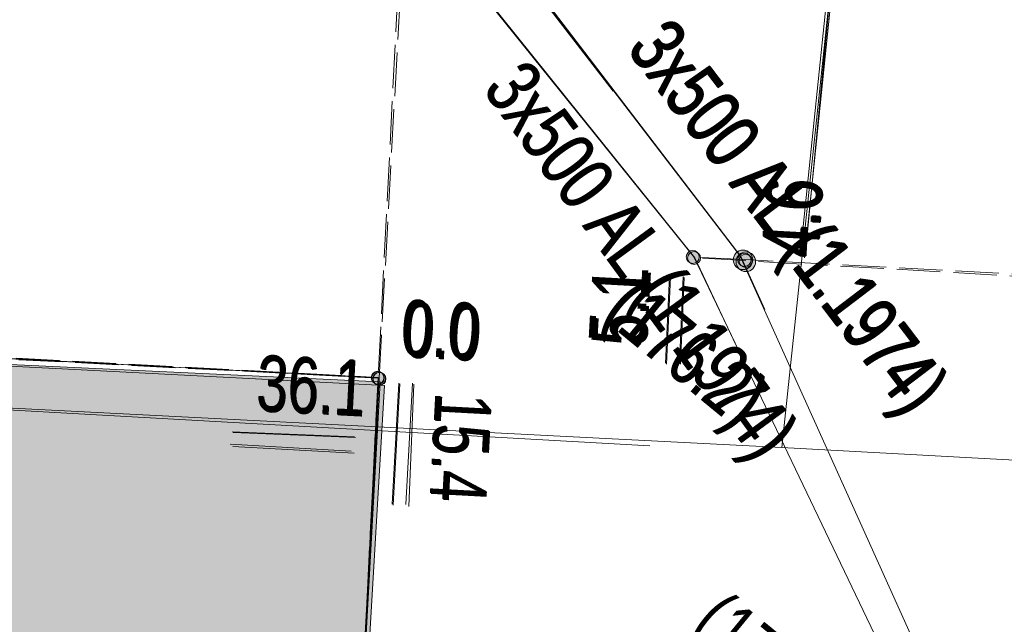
# Model space of a CAD drawing. Header units: metres. Extents: x -740 to 758, y -633 to 854.
# Tile 236 of 256: x -377.02 to -367.59, y 268.32 to 274.11. Entities that reach past the tile are written whole.
import ezdxf

# ---------------------------------------------------------------- set-up
doc = ezdxf.new("R2010")
doc.units = ezdxf.units.M
doc.header["$MEASUREMENT"] = 0
doc.linetypes.add('416_125', pattern=[0.5408, 0.416, -0.1248])
for name, color, linetype in [('Grundkarte.LOVION', 7, 'Continuous'), ('Strom.LOVION', 7, 'Continuous'), ('StromBemass.LOVION', 7, 'Continuous')]:
    doc.layers.add(name, color=color, linetype=linetype)
doc.styles.add('ERSTELLTER_STIL_1', font='arial.ttf')

msp = doc.modelspace()

# ---------------------------------------------------------------- hatches: boundary and pattern name
at = {"layer": 'Grundkarte.LOVION', "linetype": 'Continuous', "lineweight": 18}
for points in [[(-388.9725, 271.4018), (-389.2713, 265.9934), (-387.0762, 265.9125), (-387.0855, 265.7047), (-375.9817, 265.1943), (-375.961, 265.285), (-374.922, 265.2388), (-373.7598, 266.6529), (-373.5257, 270.6067)], [(-380.5156, 270.9668), (-384.9531, 265.5676), (-375.9915, 265.2024), (-376.003, 265.3195), (-373.8665, 265.2329), (-373.5677, 270.6412)]]:
    msp.add_hatch(color=254, dxfattribs=at).paths.add_polyline_path(points)
at = {"layer": 'StromBemass.LOVION', "linetype": 'Continuous', "lineweight": 13}
for points in [[(-370.5273, 271.7965), (-370.5228, 271.8028), (-370.519, 271.8096), (-370.5162, 271.8169), (-370.5143, 271.8244), (-370.5133, 271.8322), (-370.5133, 271.84), (-370.5143, 271.8477), (-370.5163, 271.8552), (-370.5192, 271.8625), (-370.523, 271.8693), (-370.5276, 271.8756), (-370.5329, 271.8812), (-370.5389, 271.8862), (-370.5455, 271.8903), (-370.5526, 271.8936), (-370.56, 271.896), (-370.5677, 271.8974), (-370.5754, 271.8979), (-370.5832, 271.8974), (-370.5909, 271.8959), (-370.5983, 271.8935), (-370.6053, 271.8901), (-370.6119, 271.8859), (-370.6178, 271.8809), (-370.6232, 271.8752), (-370.6277, 271.8689), (-370.6315, 271.8621), (-370.6343, 271.8548), (-370.6362, 271.8473), (-370.6372, 271.8396), (-370.6371, 271.8318), (-370.6361, 271.824), (-370.6342, 271.8165), (-370.6313, 271.8093), (-370.6275, 271.8025), (-370.6229, 271.7962), (-370.6176, 271.7905), (-370.6115, 271.7856), (-370.6049, 271.7814), (-370.5979, 271.7781), (-370.5905, 271.7757), (-370.5828, 271.7743), (-370.575, 271.7738), (-370.5673, 271.7743), (-370.5596, 271.7758), (-370.5522, 271.7783), (-370.5452, 271.7816), (-370.5386, 271.7858), (-370.5326, 271.7908)], [(-370.515, 271.7864), (-370.5105, 271.7927), (-370.5068, 271.7995), (-370.5039, 271.8067), (-370.502, 271.8142), (-370.5011, 271.8219), (-370.5011, 271.8297), (-370.5021, 271.8374), (-370.5041, 271.8449), (-370.5069, 271.8521), (-370.5107, 271.8589), (-370.5153, 271.8652), (-370.5206, 271.8708), (-370.5266, 271.8757), (-370.5332, 271.8799), (-370.5402, 271.8832), (-370.5476, 271.8855), (-370.5552, 271.887), (-370.563, 271.8874), (-370.5707, 271.8869), (-370.5783, 271.8854), (-370.5857, 271.883), (-370.5927, 271.8797), (-370.5993, 271.8755), (-370.6052, 271.8705), (-370.6105, 271.8649), (-370.6151, 271.8586), (-370.6188, 271.8518), (-370.6216, 271.8445), (-370.6235, 271.837), (-370.6245, 271.8293), (-370.6245, 271.8215), (-370.6235, 271.8138), (-370.6215, 271.8063), (-370.6186, 271.7991), (-370.6149, 271.7923), (-370.6103, 271.7861), (-370.6049, 271.7804), (-370.599, 271.7755), (-370.5924, 271.7714), (-370.5853, 271.7681), (-370.578, 271.7657), (-370.5703, 271.7643), (-370.5626, 271.7638), (-370.5548, 271.7643), (-370.5472, 271.7658), (-370.5398, 271.7682), (-370.5328, 271.7716), (-370.5263, 271.7757), (-370.5203, 271.7807)], [(-370.0231, 271.7496), (-370.0162, 271.7591), (-370.0106, 271.7694), (-370.0064, 271.7802), (-370.0035, 271.7916), (-370.0021, 271.8032), (-370.0021, 271.8149), (-370.0036, 271.8265), (-370.0065, 271.8378), (-370.0109, 271.8487), (-370.0166, 271.8589), (-370.0235, 271.8684), (-370.0315, 271.8769), (-370.0405, 271.8843), (-370.0504, 271.8905), (-370.061, 271.8955), (-370.0722, 271.899), (-370.0837, 271.9012), (-370.0953, 271.9019), (-370.107, 271.9011), (-370.1185, 271.8989), (-370.1296, 271.8952), (-370.1402, 271.8902), (-370.15, 271.8839), (-370.159, 271.8764), (-370.167, 271.8679), (-370.1739, 271.8584), (-370.1795, 271.8481), (-370.1837, 271.8372), (-370.1866, 271.8259), (-370.188, 271.8143), (-370.188, 271.8026), (-370.1865, 271.791), (-370.1835, 271.7797), (-370.1792, 271.7688), (-370.1735, 271.7586), (-370.1666, 271.7491), (-370.1586, 271.7406), (-370.1496, 271.7332), (-370.1397, 271.727), (-370.1291, 271.722), (-370.1179, 271.7184), (-370.1064, 271.7163), (-370.0947, 271.7156), (-370.0831, 271.7164), (-370.0716, 271.7186), (-370.0605, 271.7222), (-370.0499, 271.7273), (-370.0401, 271.7336), (-370.0311, 271.741)], [(-369.995, 271.7303), (-369.9881, 271.7399), (-369.9824, 271.7502), (-369.9781, 271.7612), (-369.9752, 271.7727), (-369.9738, 271.7844), (-369.9738, 271.7961), (-369.9753, 271.8078), (-369.9783, 271.8193), (-369.9827, 271.8302), (-369.9884, 271.8405), (-369.9953, 271.85), (-370.0034, 271.8586), (-370.0126, 271.8661), (-370.0225, 271.8724), (-370.0332, 271.8774), (-370.0444, 271.881), (-370.056, 271.8831), (-370.0678, 271.8839), (-370.0796, 271.8831), (-370.0912, 271.8808), (-370.1024, 271.8771), (-370.113, 271.8721), (-370.1229, 271.8657), (-370.132, 271.8582), (-370.1401, 271.8496), (-370.147, 271.84), (-370.1526, 271.8297), (-370.1569, 271.8187), (-370.1598, 271.8073), (-370.1612, 271.7955), (-370.1612, 271.7838), (-370.1597, 271.7721), (-370.1567, 271.7606), (-370.1523, 271.7497), (-370.1466, 271.7394), (-370.1397, 271.7299), (-370.1316, 271.7213), (-370.1225, 271.7138), (-370.1125, 271.7075), (-370.1018, 271.7025), (-370.0906, 271.6989), (-370.079, 271.6968), (-370.0672, 271.6961), (-370.0554, 271.6968), (-370.0439, 271.6991), (-370.0327, 271.7028), (-370.022, 271.7078), (-370.0121, 271.7142), (-370.003, 271.7217)], [(-370.032, 271.7685), (-370.0273, 271.775), (-370.0235, 271.782), (-370.0205, 271.7895), (-370.0186, 271.7973), (-370.0176, 271.8053), (-370.0176, 271.8133), (-370.0186, 271.8213), (-370.0207, 271.829), (-370.0236, 271.8365), (-370.0275, 271.8435), (-370.0323, 271.85), (-370.0378, 271.8558), (-370.044, 271.8609), (-370.0508, 271.8652), (-370.0581, 271.8686), (-370.0657, 271.8711), (-370.0736, 271.8725), (-370.0816, 271.873), (-370.0896, 271.8725), (-370.0975, 271.871), (-370.1051, 271.8684), (-370.1124, 271.865), (-370.1191, 271.8607), (-370.1253, 271.8555), (-370.1308, 271.8497), (-370.1355, 271.8432), (-370.1393, 271.8361), (-370.1423, 271.8286), (-370.1442, 271.8209), (-370.1452, 271.8129), (-370.1452, 271.8049), (-370.1442, 271.7969), (-370.1421, 271.7891), (-370.1392, 271.7817), (-370.1353, 271.7746), (-370.1305, 271.7682), (-370.125, 271.7623), (-370.1188, 271.7572), (-370.112, 271.7529), (-370.1047, 271.7495), (-370.0971, 271.7471), (-370.0892, 271.7456), (-370.0812, 271.7451), (-370.0732, 271.7457), (-370.0653, 271.7472), (-370.0577, 271.7497), (-370.0504, 271.7531), (-370.0436, 271.7575), (-370.0375, 271.7626)], [(-370.0219, 271.7588), (-370.0173, 271.7652), (-370.0135, 271.7721), (-370.0106, 271.7794), (-370.0087, 271.787), (-370.0077, 271.7949), (-370.0078, 271.8027), (-370.0088, 271.8105), (-370.0108, 271.8181), (-370.0137, 271.8254), (-370.0175, 271.8323), (-370.0221, 271.8387), (-370.0275, 271.8444), (-370.0336, 271.8494), (-370.0403, 271.8536), (-370.0474, 271.8569), (-370.0549, 271.8593), (-370.0626, 271.8608), (-370.0705, 271.8612), (-370.0783, 271.8607), (-370.086, 271.8592), (-370.0935, 271.8568), (-370.1006, 271.8534), (-370.1073, 271.8491), (-370.1133, 271.8441), (-370.1187, 271.8384), (-370.1233, 271.832), (-370.127, 271.8251), (-370.1299, 271.8178), (-370.1318, 271.8101), (-370.1328, 271.8023), (-370.1328, 271.7945), (-370.1318, 271.7867), (-370.1298, 271.779), (-370.1269, 271.7717), (-370.1231, 271.7648), (-370.1184, 271.7585), (-370.113, 271.7528), (-370.1069, 271.7478), (-370.1003, 271.7436), (-370.0931, 271.7403), (-370.0857, 271.7379), (-370.0779, 271.7364), (-370.0701, 271.7359), (-370.0622, 271.7365), (-370.0545, 271.738), (-370.047, 271.7404), (-370.0399, 271.7438), (-370.0333, 271.748), (-370.0272, 271.7531)], [(-373.5441, 270.642), (-373.5396, 270.6482), (-373.5359, 270.655), (-373.5331, 270.6621), (-373.5312, 270.6695), (-373.5303, 270.6772), (-373.5303, 270.6848), (-373.5313, 270.6924), (-373.5332, 270.6999), (-373.5361, 270.707), (-373.5398, 270.7137), (-373.5443, 270.7199), (-373.5496, 270.7255), (-373.5555, 270.7304), (-373.562, 270.7344), (-373.569, 270.7377), (-373.5763, 270.74), (-373.5838, 270.7414), (-373.5915, 270.7419), (-373.5991, 270.7414), (-373.6067, 270.7399), (-373.614, 270.7375), (-373.6209, 270.7343), (-373.6274, 270.7301), (-373.6333, 270.7252), (-373.6385, 270.7196), (-373.643, 270.7134), (-373.6467, 270.7066), (-373.6495, 270.6995), (-373.6513, 270.6921), (-373.6523, 270.6844), (-373.6523, 270.6768), (-373.6513, 270.6692), (-373.6493, 270.6617), (-373.6465, 270.6546), (-373.6428, 270.6479), (-373.6382, 270.6417), (-373.633, 270.6361), (-373.627, 270.6313), (-373.6206, 270.6272), (-373.6136, 270.6239), (-373.6063, 270.6216), (-373.5988, 270.6202), (-373.5911, 270.6197), (-373.5834, 270.6202), (-373.5759, 270.6217), (-373.5686, 270.6241), (-373.5617, 270.6274), (-373.5552, 270.6315), (-373.5493, 270.6364)], [(-373.5441, 270.642), (-373.5396, 270.6482), (-373.5359, 270.655), (-373.5331, 270.6621), (-373.5312, 270.6695), (-373.5303, 270.6772), (-373.5303, 270.6848), (-373.5313, 270.6924), (-373.5332, 270.6999), (-373.5361, 270.707), (-373.5398, 270.7137), (-373.5443, 270.7199), (-373.5496, 270.7255), (-373.5555, 270.7304), (-373.562, 270.7344), (-373.569, 270.7377), (-373.5763, 270.74), (-373.5838, 270.7414), (-373.5915, 270.7419), (-373.5991, 270.7414), (-373.6067, 270.7399), (-373.614, 270.7375), (-373.6209, 270.7343), (-373.6274, 270.7301), (-373.6333, 270.7252), (-373.6385, 270.7196), (-373.643, 270.7134), (-373.6467, 270.7066), (-373.6495, 270.6995), (-373.6513, 270.6921), (-373.6523, 270.6844), (-373.6523, 270.6768), (-373.6513, 270.6692), (-373.6493, 270.6617), (-373.6465, 270.6546), (-373.6428, 270.6479), (-373.6382, 270.6417), (-373.633, 270.6361), (-373.627, 270.6313), (-373.6206, 270.6272), (-373.6136, 270.6239), (-373.6063, 270.6216), (-373.5988, 270.6202), (-373.5911, 270.6197), (-373.5834, 270.6202), (-373.5759, 270.6217), (-373.5686, 270.6241), (-373.5617, 270.6274), (-373.5552, 270.6315), (-373.5493, 270.6364)], [(-373.5441, 270.642), (-373.5396, 270.6482), (-373.5359, 270.655), (-373.5331, 270.6621), (-373.5312, 270.6695), (-373.5303, 270.6772), (-373.5303, 270.6848), (-373.5313, 270.6924), (-373.5332, 270.6999), (-373.5361, 270.707), (-373.5398, 270.7137), (-373.5443, 270.7199), (-373.5496, 270.7255), (-373.5555, 270.7304), (-373.562, 270.7344), (-373.569, 270.7377), (-373.5763, 270.74), (-373.5838, 270.7414), (-373.5915, 270.7419), (-373.5991, 270.7414), (-373.6067, 270.7399), (-373.614, 270.7375), (-373.6209, 270.7343), (-373.6274, 270.7301), (-373.6333, 270.7252), (-373.6385, 270.7196), (-373.643, 270.7134), (-373.6467, 270.7066), (-373.6495, 270.6995), (-373.6513, 270.6921), (-373.6523, 270.6844), (-373.6523, 270.6768), (-373.6513, 270.6692), (-373.6493, 270.6617), (-373.6465, 270.6546), (-373.6428, 270.6479), (-373.6382, 270.6417), (-373.633, 270.6361), (-373.627, 270.6313), (-373.6206, 270.6272), (-373.6136, 270.6239), (-373.6063, 270.6216), (-373.5988, 270.6202), (-373.5911, 270.6197), (-373.5834, 270.6202), (-373.5759, 270.6217), (-373.5686, 270.6241), (-373.5617, 270.6274), (-373.5552, 270.6315), (-373.5493, 270.6364)], [(-373.5441, 270.642), (-373.5396, 270.6482), (-373.5359, 270.655), (-373.5331, 270.6621), (-373.5312, 270.6695), (-373.5303, 270.6772), (-373.5303, 270.6848), (-373.5313, 270.6924), (-373.5332, 270.6999), (-373.5361, 270.707), (-373.5398, 270.7137), (-373.5443, 270.7199), (-373.5496, 270.7255), (-373.5555, 270.7304), (-373.562, 270.7344), (-373.569, 270.7377), (-373.5763, 270.74), (-373.5838, 270.7414), (-373.5915, 270.7419), (-373.5991, 270.7414), (-373.6067, 270.7399), (-373.614, 270.7375), (-373.6209, 270.7343), (-373.6274, 270.7301), (-373.6333, 270.7252), (-373.6385, 270.7196), (-373.643, 270.7134), (-373.6467, 270.7066), (-373.6495, 270.6995), (-373.6513, 270.6921), (-373.6523, 270.6844), (-373.6523, 270.6768), (-373.6513, 270.6692), (-373.6493, 270.6617), (-373.6465, 270.6546), (-373.6428, 270.6479), (-373.6382, 270.6417), (-373.633, 270.6361), (-373.627, 270.6313), (-373.6206, 270.6272), (-373.6136, 270.6239), (-373.6063, 270.6216), (-373.5988, 270.6202), (-373.5911, 270.6197), (-373.5834, 270.6202), (-373.5759, 270.6217), (-373.5686, 270.6241), (-373.5617, 270.6274), (-373.5552, 270.6315), (-373.5493, 270.6364)], [(-373.5411, 270.6385), (-373.5366, 270.6447), (-373.533, 270.6515), (-373.5301, 270.6586), (-373.5283, 270.6661), (-373.5273, 270.6737), (-373.5273, 270.6814), (-373.5283, 270.6891), (-373.5303, 270.6965), (-373.5331, 270.7037), (-373.5369, 270.7104), (-373.5414, 270.7166), (-373.5467, 270.7222), (-373.5526, 270.7271), (-373.5591, 270.7312), (-373.5661, 270.7344), (-373.5734, 270.7368), (-373.581, 270.7382), (-373.5887, 270.7387), (-373.5964, 270.7382), (-373.6039, 270.7367), (-373.6112, 270.7343), (-373.6182, 270.731), (-373.6247, 270.7268), (-373.6306, 270.7219), (-373.6358, 270.7163), (-373.6403, 270.7101), (-373.644, 270.7033), (-373.6468, 270.6961), (-373.6487, 270.6887), (-373.6497, 270.681), (-373.6497, 270.6733), (-373.6487, 270.6657), (-373.6467, 270.6583), (-373.6439, 270.6511), (-373.6401, 270.6444), (-373.6356, 270.6382), (-373.6303, 270.6326), (-373.6244, 270.6277), (-373.6178, 270.6236), (-373.6109, 270.6203), (-373.6035, 270.618), (-373.596, 270.6165), (-373.5883, 270.6161), (-373.5806, 270.6166), (-373.5731, 270.6181), (-373.5657, 270.6205), (-373.5588, 270.6238), (-373.5523, 270.6279), (-373.5464, 270.6328)], [(-373.5285, 270.6327), (-373.524, 270.6389), (-373.5203, 270.6457), (-373.5175, 270.6528), (-373.5156, 270.6603), (-373.5147, 270.6679), (-373.5147, 270.6756), (-373.5157, 270.6832), (-373.5176, 270.6906), (-373.5205, 270.6978), (-373.5242, 270.7045), (-373.5288, 270.7107), (-373.534, 270.7163), (-373.54, 270.7212), (-373.5465, 270.7253), (-373.5534, 270.7285), (-373.5607, 270.7309), (-373.5683, 270.7323), (-373.576, 270.7327), (-373.5836, 270.7322), (-373.5912, 270.7308), (-373.5985, 270.7284), (-373.6054, 270.7251), (-373.6119, 270.7209), (-373.6178, 270.716), (-373.623, 270.7104), (-373.6275, 270.7042), (-373.6312, 270.6974), (-373.634, 270.6903), (-373.6359, 270.6828), (-373.6368, 270.6752), (-373.6368, 270.6675), (-373.6358, 270.6599), (-373.6339, 270.6525), (-373.631, 270.6453), (-373.6273, 270.6386), (-373.6228, 270.6324), (-373.6175, 270.6268), (-373.6116, 270.6219), (-373.6051, 270.6178), (-373.5981, 270.6146), (-373.5908, 270.6122), (-373.5832, 270.6108), (-373.5756, 270.6104), (-373.5679, 270.6109), (-373.5604, 270.6123), (-373.5531, 270.6147), (-373.5461, 270.618), (-373.5397, 270.6222), (-373.5337, 270.6271)], [(-373.5285, 270.6327), (-373.524, 270.6389), (-373.5203, 270.6457), (-373.5175, 270.6528), (-373.5156, 270.6603), (-373.5147, 270.6679), (-373.5147, 270.6756), (-373.5157, 270.6832), (-373.5176, 270.6906), (-373.5205, 270.6978), (-373.5242, 270.7045), (-373.5288, 270.7107), (-373.534, 270.7163), (-373.54, 270.7212), (-373.5465, 270.7253), (-373.5534, 270.7285), (-373.5607, 270.7309), (-373.5683, 270.7323), (-373.576, 270.7327), (-373.5836, 270.7322), (-373.5912, 270.7308), (-373.5985, 270.7284), (-373.6054, 270.7251), (-373.6119, 270.7209), (-373.6178, 270.716), (-373.623, 270.7104), (-373.6275, 270.7042), (-373.6312, 270.6974), (-373.634, 270.6903), (-373.6359, 270.6828), (-373.6368, 270.6752), (-373.6368, 270.6675), (-373.6358, 270.6599), (-373.6339, 270.6525), (-373.631, 270.6453), (-373.6273, 270.6386), (-373.6228, 270.6324), (-373.6175, 270.6268), (-373.6116, 270.6219), (-373.6051, 270.6178), (-373.5981, 270.6146), (-373.5908, 270.6122), (-373.5832, 270.6108), (-373.5756, 270.6104), (-373.5679, 270.6109), (-373.5604, 270.6123), (-373.5531, 270.6147), (-373.5461, 270.618), (-373.5397, 270.6222), (-373.5337, 270.6271)], [(-373.5285, 270.6327), (-373.524, 270.6389), (-373.5203, 270.6457), (-373.5175, 270.6528), (-373.5156, 270.6603), (-373.5147, 270.6679), (-373.5147, 270.6756), (-373.5157, 270.6832), (-373.5176, 270.6906), (-373.5205, 270.6978), (-373.5242, 270.7045), (-373.5288, 270.7107), (-373.534, 270.7163), (-373.54, 270.7212), (-373.5465, 270.7253), (-373.5534, 270.7285), (-373.5607, 270.7309), (-373.5683, 270.7323), (-373.576, 270.7327), (-373.5836, 270.7322), (-373.5912, 270.7308), (-373.5985, 270.7284), (-373.6054, 270.7251), (-373.6119, 270.7209), (-373.6178, 270.716), (-373.623, 270.7104), (-373.6275, 270.7042), (-373.6312, 270.6974), (-373.634, 270.6903), (-373.6359, 270.6828), (-373.6368, 270.6752), (-373.6368, 270.6675), (-373.6358, 270.6599), (-373.6339, 270.6525), (-373.631, 270.6453), (-373.6273, 270.6386), (-373.6228, 270.6324), (-373.6175, 270.6268), (-373.6116, 270.6219), (-373.6051, 270.6178), (-373.5981, 270.6146), (-373.5908, 270.6122), (-373.5832, 270.6108), (-373.5756, 270.6104), (-373.5679, 270.6109), (-373.5604, 270.6123), (-373.5531, 270.6147), (-373.5461, 270.618), (-373.5397, 270.6222), (-373.5337, 270.6271)], [(-373.5285, 270.6327), (-373.524, 270.6389), (-373.5203, 270.6457), (-373.5175, 270.6528), (-373.5156, 270.6603), (-373.5147, 270.6679), (-373.5147, 270.6756), (-373.5157, 270.6832), (-373.5176, 270.6906), (-373.5205, 270.6978), (-373.5242, 270.7045), (-373.5288, 270.7107), (-373.534, 270.7163), (-373.54, 270.7212), (-373.5465, 270.7253), (-373.5534, 270.7285), (-373.5607, 270.7309), (-373.5683, 270.7323), (-373.576, 270.7327), (-373.5836, 270.7322), (-373.5912, 270.7308), (-373.5985, 270.7284), (-373.6054, 270.7251), (-373.6119, 270.7209), (-373.6178, 270.716), (-373.623, 270.7104), (-373.6275, 270.7042), (-373.6312, 270.6974), (-373.634, 270.6903), (-373.6359, 270.6828), (-373.6368, 270.6752), (-373.6368, 270.6675), (-373.6358, 270.6599), (-373.6339, 270.6525), (-373.631, 270.6453), (-373.6273, 270.6386), (-373.6228, 270.6324), (-373.6175, 270.6268), (-373.6116, 270.6219), (-373.6051, 270.6178), (-373.5981, 270.6146), (-373.5908, 270.6122), (-373.5832, 270.6108), (-373.5756, 270.6104), (-373.5679, 270.6109), (-373.5604, 270.6123), (-373.5531, 270.6147), (-373.5461, 270.618), (-373.5397, 270.6222), (-373.5337, 270.6271)], [(-373.526, 270.6296), (-373.5215, 270.6359), (-373.5178, 270.6427), (-373.515, 270.6499), (-373.513, 270.6574), (-373.5121, 270.6651), (-373.5121, 270.6729), (-373.5131, 270.6806), (-373.5151, 270.6881), (-373.518, 270.6953), (-373.5217, 270.702), (-373.5263, 270.7083), (-373.5316, 270.7139), (-373.5376, 270.7189), (-373.5442, 270.723), (-373.5512, 270.7263), (-373.5586, 270.7286), (-373.5662, 270.7301), (-373.5739, 270.7305), (-373.5817, 270.73), (-373.5893, 270.7285), (-373.5966, 270.7261), (-373.6036, 270.7228), (-373.6102, 270.7186), (-373.6161, 270.7137), (-373.6214, 270.708), (-373.626, 270.7017), (-373.6297, 270.6949), (-373.6325, 270.6877), (-373.6344, 270.6802), (-373.6354, 270.6725), (-373.6353, 270.6647), (-373.6343, 270.657), (-373.6324, 270.6495), (-373.6295, 270.6423), (-373.6257, 270.6355), (-373.6212, 270.6293), (-373.6158, 270.6237), (-373.6099, 270.6187), (-373.6033, 270.6146), (-373.5963, 270.6113), (-373.5889, 270.6089), (-373.5813, 270.6075), (-373.5735, 270.6071), (-373.5658, 270.6076), (-373.5582, 270.609), (-373.5508, 270.6115), (-373.5438, 270.6148), (-373.5373, 270.619), (-373.5313, 270.6239)]]:
    msp.add_hatch(color=7, dxfattribs=at).paths.add_polyline_path(points)

# ---------------------------------------------------------------- linework, layer by layer
at = {"layer": 'Grundkarte.LOVION', "color": 8, "linetype": 'Continuous', "lineweight": 18}
for points in [[(-369.5072, 271.8272), (-369.0226, 276.5444), (-366.364, 275.6516), (-369.0226, 276.5444), (-377.7505, 279.356), (-397.3948, 288.0163), (-428.6974, 305.8814), (-430.1807, 279.6385), (-439.0398, 281.3733), (-446.7036, 283.5796), (-456.2177, 286.8759), (-465.6205, 290.2421), (-473.2694, 292.5977), (-479.1264, 293.8575), (-485.1982, 294.5939), (-485.0213, 295.2023), (-486.4354, 296.3645), (-487.3762, 298.4301), (-489.0202, 302.8505), (-484.4188, 302.9457), (-485.9599, 314.1741), (-434.8371, 310.3352), (-425.4841, 309.5945), (-394.6516, 302.8852)], [(-399.4075, 235.4465), (-398.3981, 253.8403), (-399.6184, 253.9279), (-399.4869, 256.5121), (-422.9923, 272.9228), (-430.5693, 273.3347), (-430.4333, 275.2691), (-430.1807, 279.6385), (-428.6974, 305.8814), (-397.3948, 288.0163), (-377.7505, 279.356), (-369.0226, 276.5444), (-369.5072, 271.8272)], [(-358.4415, 273.125), (-369.0325, 276.5525), (-374.4933, 278.2944), (-369.0325, 276.5525), (-369.7231, 270.0122), (-380.8326, 270.5812), (-369.7231, 270.0122), (-353.5886, 269.1366)], [(-310.2175, 256.5211), (-334.0538, 263.6189), (-344.7087, 268.6066), (-369.067, 276.5105), (-374.5278, 278.2524), (-369.067, 276.5105), (-369.5367, 271.9425), (-369.067, 276.5105), (-344.7087, 268.6066), (-367.0299, 269.8822), (-344.7087, 268.6066), (-345.6578, 252.3171), (-344.7087, 268.6066), (-334.0538, 263.6189), (-310.2175, 256.5211)], [(-353.5886, 269.1366), (-369.7231, 270.0122), (-369.0325, 276.5525), (-358.4415, 273.125)], [(-374.922, 265.2388), (-375.961, 265.285), (-375.9817, 265.1943), (-387.0855, 265.7047), (-387.0762, 265.9125), (-389.2713, 265.9934), (-388.9725, 271.4018), (-373.5257, 270.6067), (-373.7598, 266.6529)], [(-370.9864, 270.0274), (-394.6129, 271.3528), (-396.4756, 239.0138)], [(-396.4756, 239.0138), (-394.6129, 271.3528), (-370.9864, 270.0274)], [(-380.5156, 270.9668), (-373.5677, 270.6412), (-373.8665, 265.2329), (-376.003, 265.3195), (-375.9915, 265.2024), (-384.9531, 265.5676)]]:
    msp.add_lwpolyline(points, dxfattribs=at)
msp.add_lwpolyline([(-369.0571, 276.5023), (-366.3985, 275.6096), (-369.0571, 276.5023), (-377.7586, 279.3461), (-379.4897, 280.1226), (-377.7586, 279.3461), (-369.0571, 276.5023), (-369.4946, 271.908)], close=True, dxfattribs=at)
at = {"layer": 'Grundkarte.LOVION', "color": 253, "linetype": 'Continuous', "lineweight": 18}
for points in [[(-373.7598, 266.6529), (-373.5257, 270.6067), (-388.9725, 271.4018), (-389.2713, 265.9934), (-389.4791, 266.0027), (-394.9346, 266.1786), (-394.6129, 271.3528), (-394.2432, 275.7337), (-398.5439, 275.2836), (-400.6782, 275.0454), (-402.4026, 274.8472), (-405.9743, 274.498), (-407.8273, 274.4055), (-409.7974, 274.3016), (-411.741, 274.2298)], [(-347.3216, 263.9859), (-348.2113, 264.0171), (-365.906, 264.8289), (-373.8665, 265.2329), (-373.5677, 270.6412), (-380.5156, 270.9668)]]:
    msp.add_lwpolyline(points, dxfattribs=at)
at = {"layer": 'Strom.LOVION', "color": 194, "linetype": 'Continuous', "lineweight": 18}
for points in [[(-442.9871, 284.5636), (-430.2486, 281.3905), (-429.1339, 281.1743), (-427.7539, 281.1171), (-415.5656, 281.3039), (-399.0158, 281.6215), (-389.708, 281.6449), (-379.9841, 279.2263), (-374.9395, 277.2072), (-372.4362, 274.8806), (-370.1145, 271.8417), (-369.8873, 271.3319)], [(-443.0623, 284.2755), (-430.3577, 280.9956), (-429.227, 280.7662), (-427.7592, 280.7176), (-415.6455, 280.9119), (-398.9815, 281.2702), (-389.7661, 281.1811), (-380.1018, 278.9192), (-375.1525, 276.8169), (-373.0303, 274.9112), (-370.5565, 271.828), (-370.1647, 270.9944)], [(-376.8704, 277.9699), (-374.9476, 277.1973), (-372.4443, 274.8707), (-371.3104, 273.4003)], [(-375.2938, 277.3203), (-374.9575, 277.2055), (-372.4703, 274.892), (-371.3364, 273.4217)], [(-375.2857, 277.3302), (-374.9494, 277.2153), (-372.4622, 274.9019), (-370.1244, 271.8498), (-368.3884, 267.9999), (-368.2636, 266.8742), (-368.1892, 266.113), (-368.2301, 265.4736), (-368.2371, 264.9409), (-368.3432, 263.305), (-368.3266, 262.8337), (-368.064, 261.8101), (-367.4041, 261.1062), (-366.7199, 260.7593), (-366.0862, 260.7769)], [(-375.5631, 276.9928), (-375.1785, 276.8383), (-373.0563, 274.9325), (-370.5664, 271.8361), (-368.6915, 267.926), (-368.4612, 266.1751), (-368.4293, 265.395), (-368.9094, 260.028), (-369.6448, 255.7592), (-369.6408, 246.9519), (-369.5745, 245.8205), (-369.232, 245.189), (-368.5078, 244.4322), (-367.7065, 244.0968), (-366.9982, 244.1069)]]:
    msp.add_lwpolyline(points, dxfattribs=at)
at = {"layer": 'Strom.LOVION', "color": 34, "linetype": 'Continuous', "lineweight": 18}
for points in [[(-390.3843, 246.3925), (-388.9225, 271.4954), (-373.5768, 270.6756), (-373.7833, 266.5915)], [(-380.4628, 271.0311), (-373.5866, 270.6837), (-375.3975, 234.6406), (-391.0343, 235.5649), (-389.6019, 259.9112)]]:
    msp.add_lwpolyline(points, dxfattribs=at)
at = {"layer": 'StromBemass.LOVION', "color": 7, "linetype": '416_125', "lineweight": 13}
for points in [[(-374.9494, 277.2153), (-373.2417, 277.1311), (-373.2762, 276.7287), (-373.368, 274.9464), (-373.5866, 270.6837), (-374.4361, 253.8277), (-374.5111, 252.3278), (-374.978, 243.0459), (-375.0587, 241.6046), (-375.2774, 237.3419), (-375.2873, 236.8385), (-375.3086, 236.4522), (-375.3271, 236.0366), (-375.3727, 235.2932), (-375.3975, 234.6406)], [(-373.5768, 270.6756), (-373.342, 274.925), (-372.4362, 274.8806)], [(-368.3254, 265.3904), (-365.8451, 265.2634), (-365.7049, 267.7598), (-365.4858, 271.5644), (-370.0762, 271.8102), (-370.5664, 271.8361)], [(-369.5307, 271.7657), (-370.0663, 271.802), (-370.5565, 271.828)], [(-365.664, 268.7597), (-365.5071, 271.5385), (-369.3117, 271.7576)], [(-382.5337, 271.1447), (-380.5275, 271.0305), (-380.4236, 271.0258), (-379.7256, 270.9906), (-373.5768, 270.6756), (-373.7833, 266.5915)], [(-380.4496, 271.0472), (-379.7516, 271.012), (-373.5866, 270.6837)]]:
    msp.add_lwpolyline(points, dxfattribs=at)
at = {"layer": 'StromBemass.LOVION', "color": 7, "linetype": 'Continuous', "lineweight": 13}
for points in [[(-370.8365, 270.8196), (-370.7995, 271.6508)], [(-370.8266, 270.8115), (-370.7896, 271.6427)], [(-370.7033, 270.8179), (-370.6663, 271.649)], [(-370.6934, 270.8097), (-370.6564, 271.6409)], [(-373.3892, 270.6291), (-373.4532, 269.4702)], [(-373.3793, 270.621), (-373.4433, 269.4621)], [(-373.256, 270.6274), (-373.32, 269.4684)], [(-373.2461, 270.6193), (-373.2941, 269.4471)], [(-374.984, 270.1629), (-373.8118, 270.1149)], [(-374.9741, 270.1548), (-373.8019, 270.1068)], [(-375.0018, 270.0429), (-373.8428, 269.9789)], [(-374.9758, 270.0216), (-373.8169, 269.9576)]]:
    msp.add_lwpolyline(points, dxfattribs=at)
for centre, radius in [((-370.5752, 271.8359), 0.062), ((-370.5628, 271.8256), 0.0618), ((-370.095, 271.8087), 0.0932), ((-370.0675, 271.79), 0.0939), ((-370.0814, 271.8091), 0.0639), ((-370.0703, 271.7986), 0.0626), ((-373.5913, 270.6808), 0.0611), ((-373.5913, 270.6808), 0.0611), ((-373.5913, 270.6808), 0.0611), ((-373.5913, 270.6808), 0.0611), ((-373.5885, 270.6774), 0.0613), ((-373.5758, 270.6715), 0.0612), ((-373.5758, 270.6715), 0.0612), ((-373.5758, 270.6715), 0.0612), ((-373.5758, 270.6715), 0.0612), ((-373.5737, 270.6688), 0.0617)]:
    msp.add_circle(centre, radius, dxfattribs=at)

# ---------------------------------------------------------------- texts
at = {"layer": 'Strom.LOVION', "color": 194, "linetype": 'Continuous', "lineweight": 18, "attachment_point": 7, "style": 'ERSTELLTER_STIL_1'}
for s, insert, char_height, rotation in [('{\\A1;\\W0.72370x;3x500 AL (1.1974)}', (-371.3479, 273.7292), 0.533546, 307.24497), ('{\\A1;\\W0.72369x;3x500 AL (1.1974)}', (-371.3398, 273.7391), 0.533547, 307.24511), ('{\\A1;\\W0.72369x;3x500 AL (1.1974)}', (-371.3299, 273.7309), 0.533547, 307.24511), ('{\\A1;\\W0.72370x;3x500 AL (1.1974)}', (-371.338, 273.721), 0.53354, 307.24539), ('{\\A1;\\W0.72370x;3x500 AL (1.1974)}', (-372.7266, 273.3471), 0.533542, 306.2456), ('{\\A1;\\W0.72369x;3x500 AL (1.1974)}', (-372.7167, 273.339), 0.533547, 306.24518)]:
    msp.add_mtext(s, dxfattribs=dict(at, insert=insert, char_height=char_height, rotation=rotation))
at = {"layer": 'Strom.LOVION', "color": 1, "linetype": 'Continuous', "lineweight": 18, "attachment_point": 7, "style": 'ERSTELLTER_STIL_1'}
for s, insert, char_height, rotation in [('{\\A1;\\W0.71558x;(176.2)}', (-371.5603, 271.1337), 0.533544, 320.58408), ('{\\A1;\\W0.71558x;(176.2)}', (-371.5504, 271.1256), 0.533546, 320.58413), ('{\\A1;\\W0.71558x;(175.5)}', (-370.7196, 268.1273), 0.533544, 320.58408)]:
    msp.add_mtext(s, dxfattribs=dict(at, insert=insert, char_height=char_height, rotation=rotation))
at = {"layer": 'StromBemass.LOVION', "color": 7, "linetype": 'Continuous', "lineweight": 13, "attachment_point": 7, "style": 'ERSTELLTER_STIL_1'}
for s, insert, char_height, rotation in [('{\\A1;\\W0.71558x;4.6}', (-369.3775, 271.8248), 0.533545, 86.87001), ('{\\A1;\\W0.71558x;4.6}', (-369.3693, 271.8346), 0.533545, 86.86983), ('{\\A1;\\W0.71558x;4.6}', (-369.3676, 271.8166), 0.533545, 86.86983), ('{\\A1;\\W0.71558x;4.6}', (-369.3594, 271.8265), 0.533545, 86.86983), ('{\\A1;\\W0.71558x;5.1}', (-371.0332, 270.9917), 0.533545, 86.86983), ('{\\A1;\\W0.71558x;5.1}', (-371.0072, 270.9704), 0.533545, 86.87001), ('{\\A1;\\W0.71558x;0.0}', (-373.3792, 270.891), 0.533546, 356.9077), ('{\\A1;\\W0.71558x;0.0}', (-373.3532, 270.8697), 0.533546, 356.9077), ('{\\A1;\\W0.71558x;36.1}', (-374.7619, 270.3599), 0.533546, 357.12498), ('{\\A1;\\W0.71558x;36.1}', (-374.752, 270.3517), 0.533544, 357.12498), ('{\\A1;\\W0.71557x;15.4}', (-373.0459, 270.5472), 0.533551, 266.91127), ('{\\A1;\\W0.71558x;15.4}', (-373.0361, 270.539), 0.533545, 266.91123)]:
    msp.add_mtext(s, dxfattribs=dict(at, insert=insert, char_height=char_height, rotation=rotation))

doc.saveas('drawing.dxf')
